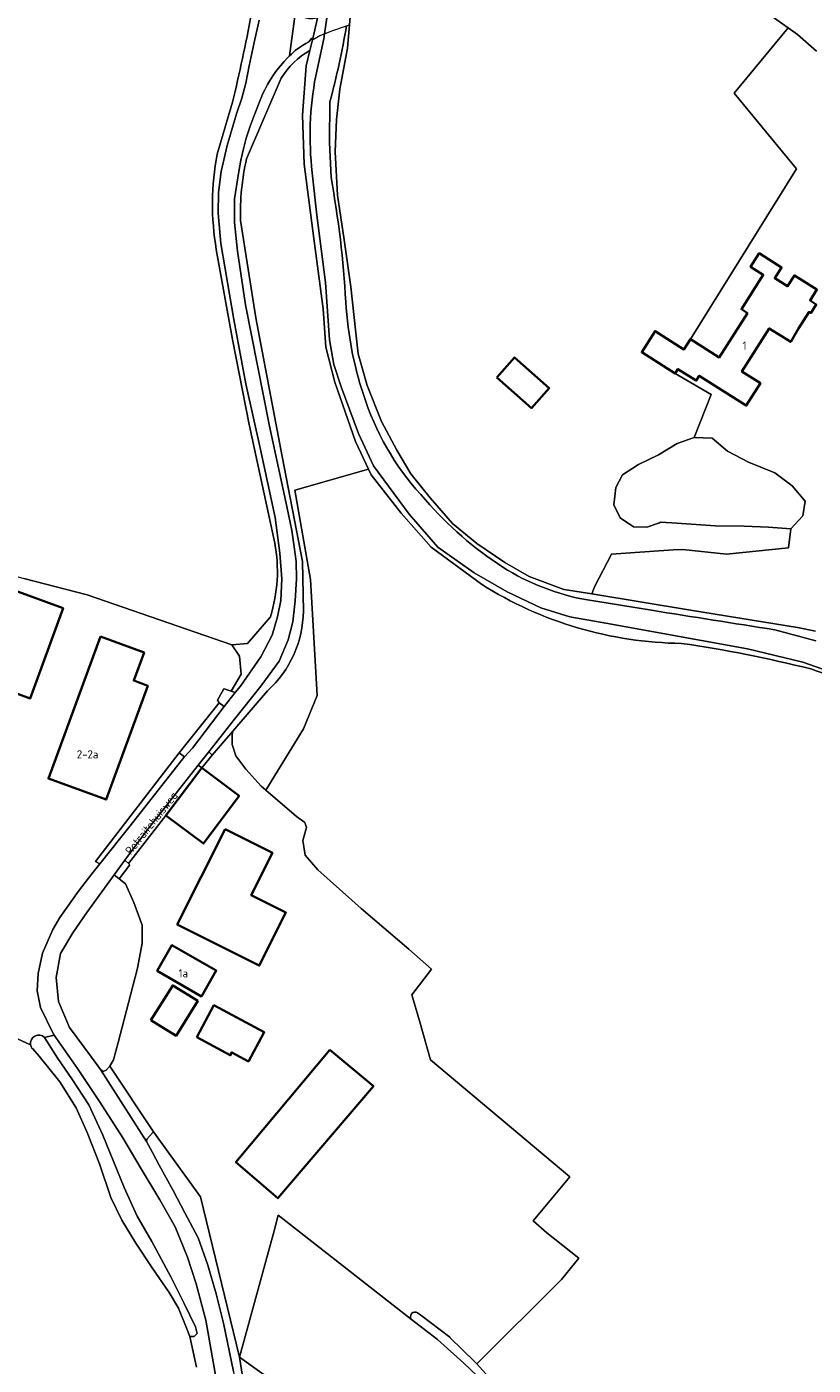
# Model space of a CAD drawing. Header units: metres. Extents: x 243820 to 248629, y 478632 to 483190.
# Tile 8 of 38: x 245476 to 245648, y 481437 to 481731. Entities that reach past the tile are written whole.
import ezdxf
from ezdxf.enums import TextEntityAlignment as Align

# ---------------------------------------------------------------- set-up
doc = ezdxf.new("R2010")
doc.units = ezdxf.units.M
for name, color, linetype, lineweight in [('B-XX-GR-GRAS-GV', 60, 'Continuous', 13), ('B-XX-GR-GROENVOORZIENING-GV', 80, 'Continuous', 18), ('B-XX-GR-HOUTWAL-GV', 40, 'Continuous', 13), ('B-XX-KW-KUNSTWERK_DEK-GV', 170, 'Continuous', 18), ('B-XX-OG-BEBOUWING-GV', 7, 'Continuous', 35), ('B-XX-OG-BEBOUWING-T18', 10, 'Continuous', 18), ('B-XX-OG-TERREIN_ERF-GV', 7, 'Continuous', 18), ('B-XX-OG-TOPOGRAFIE-T18', 10, 'Continuous', 18), ('B-XX-OG-WATER-GV', 130, 'Continuous', 18), ('B-XX-OG-WATER_GREPPEL-GV', 160, 'Continuous', 18), ('B-XX-OG-WATER_SLOOT-GV', 120, 'Continuous', 18), ('B-XX-VH-ONVERHARD-GV', 252, 'Continuous', 18), ('B-XX-VH-VERHARDING_GESLOTEN-GV', 252, 'Continuous', 18), ('B-XX-VH-VERHARDING_HALFVERHARDING-GV', 252, 'Continuous', 18), ('B-XX-VH-VERHARDING_OPEN-GV', 252, 'Continuous', 18)]:
    doc.layers.add(name, color=color, linetype=linetype, lineweight=lineweight)
doc.layers.add('DLX_TERR_OBJ', color=150, linetype='Continuous', true_color=0x007fff)
doc.styles.add('NLCS-ISO-M-T18', font='NLCS-ISO.ttf', dxfattribs={"height": 1.8})

msp = doc.modelspace()

# ---------------------------------------------------------------- linework, layer by layer
at = {"layer": 'B-XX-GR-GRAS-GV'}
for points in [[(245520.79, 481713.97, 0.011707), (245524.91, 481733.24)], [(245537.76, 481725.32, 0.135878), (245531.48, 481719.25)], [(245517.23, 481681.68, -0.089056), (245517.42, 481702.61)], [(245523.85, 481701.6, 0.059098), (245522.51, 481688.07)], [(245529.08, 481601.18, 0.124602), (245530.04, 481617.33)], [(245619.26, 481595.33, -0.138843), (245575.38, 481608.29)], [(245536.33, 481602.38, -0.206604), (245528.47, 481584.92)], [(245647.62, 481589.72, 0.025265), (245619.26, 481595.33)], [(245664.92, 481581.8, 0.051956), (245647.62, 481589.72)], [(245476.96, 481506.4, -0.147558), (245476.5, 481507.34)]]:
    msp.add_lwpolyline(points, format="xyb", dxfattribs=at)
for points in [[(245528.47, 481584.92), (245520.83, 481576.07), (245520.72, 481575.38), (245520.72, 481573.18), (245521.52, 481570.64), (245523.7, 481567.74), (245527.08, 481564), (245528.09, 481563.13), (245536.35, 481576.56), (245539.32, 481583.91), (245537.91, 481609.32), (245534.46, 481628.92), (245550.61, 481633.54), (245547.75, 481639.57), (245543.24, 481652.61), (245541.24, 481660.26), (245540.68, 481668.67), (245538.59, 481684.08), (245536.47, 481700.41), (245536.16, 481711.18), (245536.95, 481721.98), (245537.76, 481725.32)], [(245531.48, 481719.25), (245523.85, 481701.6)], [(245517.42, 481702.61), (245520.79, 481713.97)], [(245522.51, 481688.07), (245525.86, 481666.74), (245531.64, 481636.34), (245536.14, 481613.28), (245536.33, 481602.38)], [(245530.04, 481617.33), (245524.42, 481643.33), (245520.78, 481661.97), (245517.23, 481681.68)], [(245575.38, 481608.29), (245564.37, 481616.42), (245557.8, 481623.89), (245551.2, 481632.3), (245550.61, 481633.54), (245534.46, 481628.92), (245537.91, 481609.32), (245539.32, 481583.91), (245536.35, 481576.56), (245528.09, 481563.13), (245534.82, 481557.34), (245536.62, 481556.04), (245536.98, 481554.95), (245536.22, 481552.1), (245536.7, 481548.92), (245539.52, 481545.68), (245549, 481537.18), (245559.47, 481528.25), (245564.43, 481523.91), (245560.14, 481518.25), (245561.77, 481512.59), (245564.18, 481503.98), (245594.74, 481478.37), (245586.7, 481468.69), (245589.73, 481466.11), (245589.72, 481466.1), (245596.76, 481460.55), (245592.9, 481455.85), (245574.36, 481437.32), (245579.44, 481431.68)], [(245476.5, 481507.34), (245461.53, 481514.14), (245438.42, 481480.06), (245432.84, 481479.04), (245390.68, 481497.65), (245390.33, 481497.87), (245393.87, 481504.6), (245398.39, 481513.2), (245416.88, 481548.34), (245422.42, 481575.33), (245423.26, 481578.93), (245422.78, 481581.78), (245416.21, 481585.09), (245416.85, 481589.1), (245416.42, 481596.68), (245414.38, 481598.36), (245424.34, 481625.26), (245432.58, 481622.25), (245436.75, 481620.7), (245475, 481609.59), (245488.92, 481606), (245520.64, 481594.98), (245524.08, 481595.34), (245529.08, 481601.18)], [(245512.88, 481436.64), (245511.44, 481443.38), (245510.8, 481445.04), (245508.92, 481449.58), (245506.92, 481453.02), (245503.18, 481458.44), (245499.58, 481463.84), (245496.48, 481468.84), (245494.1, 481473.84), (245491.64, 481481.18), (245488.94, 481488.08), (245486.52, 481493.48), (245482.9, 481499.2), (245478.4, 481504.82), (245476.96, 481506.4)], [(245575.94, 481433.28), (245571.52, 481437.5), (245565.7, 481442.68), (245560.01, 481447.05), (245530.79, 481469.97), (245529.95, 481466.51), (245522.34, 481438.8), (245531.58, 481432.14)]]:
    msp.add_lwpolyline(points, dxfattribs=at)
at = {"layer": 'B-XX-GR-GROENVOORZIENING-GV'}
for points in [[(245524.91, 481733.24, -0.011707), (245520.79, 481713.97)], [(245531.48, 481719.25, -0.135878), (245537.76, 481725.32)], [(245517.42, 481702.61, 0.089056), (245517.23, 481681.68)], [(245522.51, 481688.07, -0.059098), (245523.85, 481701.6)], [(245530.04, 481617.33, -0.124602), (245529.08, 481601.18)], [(245528.47, 481584.92, 0.206604), (245536.33, 481602.38)]]:
    msp.add_lwpolyline(points, format="xyb", dxfattribs=at)
for points in [[(245529.08, 481601.18), (245524.08, 481595.34), (245520.64, 481594.98), (245522.35, 481592.51), (245522.7, 481588.57), (245520.49, 481584.84), (245521.39, 481584.54), (245522.54, 481585.98), (245527, 481592.38), (245529.48, 481597.12), (245530.64, 481601.12), (245531.38, 481604.7), (245531.6, 481609.52), (245531.14, 481615.14), (245530.12, 481622.94), (245526.94, 481637.84), (245523.7, 481652.28), (245521.08, 481666.32), (245518.2, 481683.04), (245517.64, 481689.7), (245517.68, 481694.2), (245518.32, 481698.8), (245519.64, 481704.48), (245521.68, 481711.43), (245522.81, 481714.87), (245523.7, 481718.19), (245524.46, 481722), (245525.52, 481727.12), (245526.59, 481732.01)], [(245537.76, 481725.32), (245538.34, 481727.7), (245538.4, 481727.95), (245538.12, 481727.95), (245537.55, 481727.25), (245536.83, 481726.87), (245536.13, 481726.46), (245535.46, 481726), (245534.55, 481725.31), (245533.69, 481724.55), (245533.31, 481724.18), (245532.87, 481723.76), (245532.09, 481722.93), (245531.27, 481721.99), (245530.5, 481721), (245529.78, 481719.98), (245529.1, 481718.94), (245528.46, 481717.85), (245527.87, 481716.74), (245527.32, 481715.6), (245527.19, 481715.3), (245526.83, 481714.45), (245525.31, 481710.47), (245524.66, 481708.75), (245523.79, 481706.08), (245523.16, 481703.77), (245522.61, 481701.3), (245522.18, 481698.78), (245521.24, 481692.8), (245521.2, 481687.6), (245521.88, 481681.34), (245523.64, 481669.6), (245528.92, 481642.94), (245532.72, 481625.38), (245533.82, 481620.08), (245534.3, 481616.5), (245534.74, 481613.32), (245534.8, 481609.5), (245534.54, 481604.68), (245534.02, 481600.04), (245533, 481596.14), (245530.98, 481591.4), (245527, 481585.92), (245521.24, 481578.68), (245515.61, 481571.55), (245516.31, 481570.83), (245520.83, 481576.07)], [(245523.85, 481701.6), (245531.48, 481719.25)], [(245520.79, 481713.97), (245517.42, 481702.61)], [(245536.33, 481602.38), (245536.14, 481613.28), (245531.64, 481636.34), (245525.86, 481666.74), (245522.51, 481688.07)], [(245517.23, 481681.68), (245520.78, 481661.97), (245524.42, 481643.33), (245530.04, 481617.33)], [(245520.83, 481576.07), (245528.47, 481584.92)], [(245518.12, 481428.64), (245514.9, 481446.94), (245512.78, 481454.9), (245510.92, 481460.78), (245508.22, 481467.42), (245504.88, 481473.34), (245500.72, 481480.08), (245496.7, 481486.92), (245491.58, 481494.9), (245486.78, 481502.08), (245481.65, 481509.42), (245479.55, 481508.92), (245482.49, 481504.34), (245485.57, 481499.84), (245489.24, 481494.16), (245492.38, 481487.47), (245497, 481476.05), (245499.84, 481469.76), (245503.09, 481464.2), (245507.24, 481456.45), (245510.19, 481450.61), (245512.68, 481445.48), (245513, 481443.98), (245512.38, 481443.32), (245511.44, 481443.38), (245512.88, 481436.64)]]:
    msp.add_lwpolyline(points, dxfattribs=at)
msp.add_lwpolyline([(245526.1, 481401.08), (245526.32, 481400.4), (245527.28, 481398.9), (245528.74, 481398.04), (245522.34, 481438.8), (245513.75, 481473.96), (245503.49, 481488.25), (245503.34, 481488.1), (245502, 481486.64), (245501.9, 481486.08), (245503.24, 481483.68), (245504.72, 481480.92), (245507.78, 481475.34), (245510.34, 481470.5), (245513.22, 481465), (245515.34, 481459.02), (245517.18, 481452.72), (245518.84, 481446.3), (245521, 481435.68), (245522.72, 481422.64)], close=True, dxfattribs=at)
at = {"layer": 'B-XX-GR-HOUTWAL-GV'}
for points in [[(245543.62, 481710.18), (245543.28, 481703.12), (245543.82, 481693.6), (245545.28, 481683.82), (245546.7, 481673.5), (245547.72, 481664.08), (245548.32, 481658.8), (245550.28, 481651.9), (245553.44, 481643.98), (245556.82, 481637.72), (245559.92, 481632.54), (245564.12, 481627.28), (245569.02, 481621.64), (245574.38, 481617.24), (245580.48, 481613.04), (245585.82, 481610), (245593.44, 481607.18), (245593.48, 481607.17), (245599.54, 481606.18), (245600.18, 481607.7), (245603.9, 481614.9), (245617.4, 481615.88), (245619.52, 481615.9), (245629.1, 481614.92), (245642.72, 481616.29), (245643.18, 481620.48), (245638.28, 481620.84), (245632.98, 481621.04), (245626.72, 481621.12), (245617.1, 481621.8), (245614.6, 481621.9), (245614.42, 481621.78), (245611.62, 481620.8), (245608.68, 481620.88), (245605.82, 481622.84), (245604.38, 481625.68), (245604.84, 481629.52), (245606.28, 481632.28), (245609.8, 481634.52), (245614.22, 481636.64), (245618.28, 481639.14), (245621.98, 481640.5), (245625.76, 481649.93), (245617.83, 481654.53), (245610.51, 481659.18), (245613.45, 481663.82), (245619.78, 481659.79), (245621.21, 481662.05), (245644.47, 481699.41), (245630.82, 481715.95), (245642.62, 481730.32), (245637.64, 481733.84)], [(245546.79, 481735.16), (245546.42, 481730.98), (245546, 481725.82), (245544.34, 481716.88), (245543.62, 481710.18)]]:
    msp.add_lwpolyline(points, dxfattribs=at)
for points in [[(245578.74, 481653.64), (245582.6, 481658.03), (245590.21, 481651.32), (245586.35, 481646.94)], [(245493.9, 481502.6), (245494.72, 481504.02), (245495.68, 481507.84), (245497, 481512.88), (245499.94, 481524.08), (245500.98, 481529.58), (245501, 481533.54), (245499.14, 481538.5), (245497.28, 481542.58), (245495.93, 481543.71), (245494.86, 481544.6), (245488.82, 481536.34), (245485.74, 481531.88), (245483.04, 481527.3), (245482.08, 481522.08), (245482.64, 481516.8), (245485.04, 481511.1), (245489.88, 481504.58), (245491.84, 481501.88), (245492.42, 481501.44), (245493.1, 481501.72)]]:
    msp.add_lwpolyline(points, close=True, dxfattribs=at)
at = {"layer": 'B-XX-KW-KUNSTWERK_DEK-GV'}
msp.add_lwpolyline([(245540.96, 481729.02), (245542.58, 481729.62), (245545.79, 481730.76), (245546.42, 481730.98), (245546.79, 481735.16), (245546.5, 481735.06), (245541.59, 481733.46), (245540.92, 481733.24), (245540.9, 481733.24), (245539.62, 481733.2), (245539.44, 481732.44), (245538.4, 481727.95), (245538.34, 481727.7), (245539.94, 481728.64)], close=True, dxfattribs=at)
at = {"layer": 'B-XX-OG-BEBOUWING-GV'}
for points in [[(245644.91, 481664.36), (245647.22, 481668), (245647.58, 481667.77), (245648.79, 481669.67), (245647.43, 481670.53), (245648.94, 481672.9), (245644.01, 481676.03), (245642.49, 481673.64), (245639.67, 481675.43), (245641.17, 481677.78), (245636.3, 481680.89), (245634.39, 481677.89), (245637.15, 481676.14), (245632.36, 481668.6), (245633.68, 481667.76), (245627.51, 481658.05), (245621.21, 481662.05), (245619.78, 481659.79), (245613.45, 481663.82), (245610.51, 481659.18), (245617.83, 481654.53), (245618.44, 481655.49), (245622.46, 481652.94), (245623.14, 481654), (245633.42, 481647.47), (245636.53, 481652.37), (245632.48, 481654.94), (245638.49, 481664.4), (245643.19, 481661.44)], [(245578.74, 481653.64), (245586.35, 481646.94), (245590.21, 481651.32), (245582.6, 481658.03)], [(245445.75, 481616.89), (245445.9, 481617.3), (245436.75, 481620.7), (245432.58, 481622.25), (245424.43, 481600.29), (245437.76, 481595.34), (245438.48, 481597.28), (245476.38, 481583.22), (245483.62, 481603.04)], [(245491.8, 481596.83), (245480.42, 481565.68), (245493.07, 481561.07), (245502.18, 481586.04), (245499.13, 481587.16), (245501.38, 481593.33)], [(245506.19, 481557.58), (245514.39, 481551.44), (245522.23, 481561.9), (245514.03, 481568.04)], [(245519.17, 481554.61), (245508.67, 481533.71), (245526.64, 481524.68), (245532.49, 481536.32), (245524.87, 481540.15), (245529.52, 481549.41)], [(245504.23, 481523.53), (245513.97, 481517.92), (245517.23, 481523.58), (245507.48, 481529.18)], [(245502.9, 481512.73), (245508.4, 481509.3), (245513.15, 481516.93), (245507.66, 481520.35)], [(245512.94, 481508.97), (245520.28, 481505.01), (245520.61, 481505.63), (245524.27, 481503.66), (245527.73, 481510.07), (245516.72, 481516)], [(245542.14, 481506.22), (245521.54, 481481.58), (245530.74, 481473.68), (245551.68, 481498.24)]]:
    msp.add_lwpolyline(points, close=True, dxfattribs=at)
at = {"layer": 'B-XX-OG-TERREIN_ERF-GV'}
for points in [[(245648.86, 481725.22), (245644.66, 481728.88), (245642.62, 481730.32), (245630.82, 481715.95), (245644.47, 481699.41), (245621.21, 481662.05), (245627.51, 481658.05), (245633.68, 481667.76), (245632.36, 481668.6), (245637.15, 481676.14), (245634.39, 481677.89), (245636.3, 481680.89), (245641.17, 481677.78), (245639.67, 481675.43), (245642.49, 481673.64), (245644.01, 481676.03), (245648.94, 481672.9), (245647.43, 481670.53), (245648.79, 481669.67), (245647.58, 481667.77), (245647.22, 481668), (245644.91, 481664.36), (245643.19, 481661.44), (245638.49, 481664.4), (245632.48, 481654.94), (245636.53, 481652.37), (245633.42, 481647.47), (245623.14, 481654), (245622.46, 481652.94), (245618.44, 481655.49), (245617.83, 481654.53), (245625.76, 481649.93), (245621.98, 481640.5), (245625.98, 481640.32), (245629.32, 481637.48), (245633.92, 481635.08), (245639.72, 481632.7), (245643.52, 481629.88), (245646.36, 481626.52), (245645.86, 481623.32), (245643.18, 481620.48), (245642.72, 481616.29), (245629.1, 481614.92), (245619.52, 481615.9), (245617.4, 481615.88), (245603.9, 481614.9), (245600.18, 481607.7), (245599.54, 481606.18), (245621.2, 481602.62), (245644.68, 481598.81), (245648.63, 481597.98)], [(245445.75, 481616.89), (245483.62, 481603.04), (245476.38, 481583.22), (245438.48, 481597.28)], [(245479.55, 481508.92), (245481.65, 481509.42), (245481.5, 481509.64), (245478.68, 481515.48), (245477.98, 481519.18), (245478.2, 481522.92), (245479.12, 481527.42), (245481.38, 481532.58), (245482.92, 481535.22), (245487, 481541.02), (245489.94, 481544.82), (245491.67, 481546.97), (245490.7, 481547.49), (245509.06, 481571.32), (245517.84, 481582.3), (245517.52, 481582.9), (245518.85, 481585.38), (245518.92, 481585.36), (245520.49, 481584.84), (245522.7, 481588.57), (245522.35, 481592.51), (245520.64, 481594.98), (245488.92, 481606), (245475, 481609.59)], [(245561.36, 481448.54), (245562.08, 481448), (245568.42, 481443.18), (245568.44, 481443.14), (245574.02, 481437.7), (245574.36, 481437.32), (245592.9, 481455.85), (245596.76, 481460.55), (245589.72, 481466.1), (245589.73, 481466.11), (245586.7, 481468.69), (245594.74, 481478.37), (245564.18, 481503.98), (245561.77, 481512.59), (245560.14, 481518.25), (245564.43, 481523.91), (245559.47, 481528.25), (245549, 481537.18), (245539.52, 481545.68), (245536.7, 481548.92), (245536.22, 481552.1), (245536.98, 481554.95), (245536.62, 481556.04), (245534.82, 481557.34), (245528.09, 481563.13), (245527.08, 481564), (245523.7, 481567.74), (245521.52, 481570.64), (245520.72, 481573.18), (245520.72, 481575.38), (245520.83, 481576.07), (245516.31, 481570.83), (245514.03, 481568.04)], [(245514.03, 481568.04), (245522.23, 481561.9), (245514.39, 481551.44), (245506.19, 481557.58), (245497.98, 481547.07), (245498.28, 481546.81), (245495.93, 481543.71), (245497.28, 481542.58), (245499.14, 481538.5), (245501, 481533.54), (245500.98, 481529.58), (245499.94, 481524.08), (245497, 481512.88), (245495.68, 481507.84), (245494.72, 481504.02), (245493.9, 481502.6), (245503.49, 481488.25), (245513.75, 481473.96), (245522.34, 481438.8), (245529.95, 481466.51), (245530.79, 481469.97), (245560.01, 481447.05)], [(245461.53, 481514.14), (245476.5, 481507.34)], [(245531.58, 481432.14), (245522.34, 481438.8), (245528.74, 481398.04)]]:
    msp.add_lwpolyline(points, dxfattribs=at)
for points in [[(245491.8, 481596.83), (245501.38, 481593.33), (245499.13, 481587.16), (245502.18, 481586.04), (245493.07, 481561.07), (245480.42, 481565.68)], [(245519.17, 481554.61), (245529.52, 481549.41), (245524.87, 481540.15), (245532.49, 481536.32), (245526.64, 481524.68), (245508.67, 481533.71)], [(245504.23, 481523.53), (245507.48, 481529.18), (245517.23, 481523.58), (245513.97, 481517.92)], [(245502.9, 481512.73), (245507.66, 481520.35), (245513.15, 481516.93), (245508.4, 481509.3)], [(245512.94, 481508.97), (245516.72, 481516), (245527.73, 481510.07), (245524.27, 481503.66), (245520.61, 481505.63), (245520.28, 481505.01)], [(245521.54, 481481.58), (245542.14, 481506.22), (245551.68, 481498.24), (245530.74, 481473.68)]]:
    msp.add_lwpolyline(points, close=True, dxfattribs=at)
for points in [[(245476.5, 481507.34, -0.725785), (245479.55, 481508.92)], [(245560.01, 481447.05, -0.845858), (245561.36, 481448.54)]]:
    msp.add_lwpolyline(points, format="xyb", dxfattribs=at)
at = {"layer": 'B-XX-OG-WATER-GV'}
for points in [[(245547.24, 481763.23), (245543.74, 481746.77), (245541.75, 481734.55), (245541.59, 481733.46), (245540.96, 481729.02), (245540.8, 481727.89), (245539.02, 481719.78)], [(245637.64, 481733.84), (245642.62, 481730.32), (245644.66, 481728.88), (245648.86, 481725.22)], [(245542.39, 481697.47), (245542.06, 481705.16), (245542.15, 481714.1)], [(245538.26, 481698.54), (245539.25, 481689.24), (245541.15, 481674.48), (245542.05, 481661.86), (245543.03, 481656.52), (245544.64, 481651.62), (245548.44, 481641.38), (245551.72, 481634.24), (245559.54, 481623.68), (245565.84, 481616.44), (245573.78, 481610.8), (245581.02, 481606.62), (245588.38, 481603.1), (245594.78, 481601.18), (245602.62, 481599.74), (245633.7, 481594.14), (245645.86, 481591.24), (245652.7, 481588.78)], [(245612.63, 481602.6), (245598.63, 481604.85)], [(245648.66, 481595.92), (245639.73, 481598.3)]]:
    msp.add_lwpolyline(points, dxfattribs=at)
for points in [[(245542.15, 481714.1, 0.021263), (245545.79, 481730.76)], [(245539.02, 481719.78, 0.07485), (245538.26, 481698.54)], [(245545.62, 481670.22, 0.031024), (245542.39, 481697.47)], [(245550, 481648.35, -0.069145), (245545.62, 481670.22)], [(245563.13, 481626.8, -0.107303), (245550, 481648.35)], [(245580.03, 481612.08, -0.071943), (245563.13, 481626.8)], [(245598.63, 481604.85, -0.098013), (245580.03, 481612.08)], [(245639.73, 481598.3, -0.000815), (245612.63, 481602.6)]]:
    msp.add_lwpolyline(points, format="xyb", dxfattribs=at)
msp.add_lwpolyline([(245621.98, 481640.5), (245618.28, 481639.14), (245614.22, 481636.64), (245609.8, 481634.52), (245606.28, 481632.28), (245604.84, 481629.52), (245604.38, 481625.68), (245605.82, 481622.84), (245608.68, 481620.88), (245611.62, 481620.8), (245614.42, 481621.78), (245614.6, 481621.9), (245617.1, 481621.8), (245626.72, 481621.12), (245632.98, 481621.04), (245638.28, 481620.84), (245643.18, 481620.48), (245645.86, 481623.32), (245646.36, 481626.52), (245643.52, 481629.88), (245639.72, 481632.7), (245633.92, 481635.08), (245629.32, 481637.48), (245625.98, 481640.32)], close=True, dxfattribs=at)
at = {"layer": 'B-XX-OG-WATER_GREPPEL-GV'}
for points in [[(245479.55, 481508.92, 0.725785), (245476.5, 481507.34)], [(245476.5, 481507.34, 0.147558), (245476.96, 481506.4)], [(245561.36, 481448.54, 0.845858), (245560.01, 481447.05)]]:
    msp.add_lwpolyline(points, format="xyb", dxfattribs=at)
for points in [[(245511.44, 481443.38), (245512.38, 481443.32), (245513, 481443.98), (245512.68, 481445.48), (245510.19, 481450.61), (245507.24, 481456.45), (245503.09, 481464.2), (245499.84, 481469.76), (245497, 481476.05), (245492.38, 481487.47), (245489.24, 481494.16), (245485.57, 481499.84), (245482.49, 481504.34), (245479.55, 481508.92)], [(245476.96, 481506.4), (245478.4, 481504.82), (245482.9, 481499.2), (245486.52, 481493.48), (245488.94, 481488.08), (245491.64, 481481.18), (245494.1, 481473.84), (245496.48, 481468.84), (245499.58, 481463.84), (245503.18, 481458.44), (245506.92, 481453.02), (245508.92, 481449.58), (245510.8, 481445.04), (245511.44, 481443.38)], [(245568.42, 481443.18), (245562.08, 481448), (245561.36, 481448.54)], [(245560.01, 481447.05), (245565.7, 481442.68), (245571.52, 481437.5), (245575.94, 481433.28), (245579.84, 481429.04), (245580.94, 481428.44), (245581.14, 481428.64), (245581.48, 481428.94), (245579.44, 481431.68), (245574.36, 481437.32), (245574.02, 481437.7), (245568.44, 481443.14), (245568.42, 481443.18)]]:
    msp.add_lwpolyline(points, dxfattribs=at)
at = {"layer": 'B-XX-OG-WATER_SLOOT-GV'}
for points in [[(245539.02, 481719.78), (245540.8, 481727.89), (245540.96, 481729.02), (245541.59, 481733.46), (245541.75, 481734.55), (245543.74, 481746.77), (245547.24, 481763.23)], [(245539.62, 481733.2), (245539.44, 481732.44), (245538.4, 481727.95), (245538.34, 481727.7), (245537.76, 481725.32), (245536.95, 481721.98), (245536.16, 481711.18), (245536.47, 481700.41), (245538.59, 481684.08), (245540.68, 481668.67), (245541.24, 481660.26), (245543.24, 481652.61), (245547.75, 481639.57), (245550.61, 481633.54), (245551.2, 481632.3), (245557.8, 481623.89), (245564.37, 481616.42), (245575.38, 481608.29)], [(245648.63, 481597.98), (245644.68, 481598.81), (245621.2, 481602.62), (245599.54, 481606.18), (245593.48, 481607.17), (245593.44, 481607.18), (245585.82, 481610), (245580.48, 481613.04), (245574.38, 481617.24), (245569.02, 481621.64), (245564.12, 481627.28), (245559.92, 481632.54), (245556.82, 481637.72), (245553.44, 481643.98), (245550.28, 481651.9), (245548.32, 481658.8), (245547.72, 481664.08), (245546.7, 481673.5), (245545.28, 481683.82), (245543.82, 481693.6), (245543.28, 481703.12), (245543.62, 481710.18), (245544.34, 481716.88), (245546, 481725.82), (245546.42, 481730.98)], [(245542.15, 481714.1), (245542.06, 481705.16), (245542.39, 481697.47)], [(245652.7, 481588.78), (245645.86, 481591.24), (245633.7, 481594.14), (245602.62, 481599.74), (245594.78, 481601.18), (245588.38, 481603.1), (245581.02, 481606.62), (245573.78, 481610.8), (245565.84, 481616.44), (245559.54, 481623.68), (245551.72, 481634.24), (245548.44, 481641.38), (245544.64, 481651.62), (245543.03, 481656.52), (245542.05, 481661.86), (245541.15, 481674.48), (245539.25, 481689.24), (245538.26, 481698.54)], [(245598.63, 481604.85), (245612.63, 481602.6)], [(245639.73, 481598.3), (245648.66, 481595.92)]]:
    msp.add_lwpolyline(points, dxfattribs=at)
for points in [[(245545.79, 481730.76, -0.021263), (245542.15, 481714.1)], [(245538.26, 481698.54, -0.07485), (245539.02, 481719.78)], [(245542.39, 481697.47, -0.031024), (245545.62, 481670.22)], [(245545.62, 481670.22, 0.069145), (245550, 481648.35)], [(245550, 481648.35, 0.107303), (245563.13, 481626.8)], [(245563.13, 481626.8, 0.071943), (245580.03, 481612.08)], [(245580.03, 481612.08, 0.098013), (245598.63, 481604.85)], [(245575.38, 481608.29, 0.138843), (245619.26, 481595.33)], [(245612.63, 481602.6, 0.000815), (245639.73, 481598.3)], [(245619.26, 481595.33, -0.025265), (245647.62, 481589.72)], [(245647.62, 481589.72, -0.051956), (245664.92, 481581.8)]]:
    msp.add_lwpolyline(points, format="xyb", dxfattribs=at)
at = {"layer": 'B-XX-VH-ONVERHARD-GV'}
msp.add_lwpolyline([(245493.9, 481502.6), (245493.1, 481501.72), (245492.42, 481501.44), (245491.84, 481501.88), (245501.9, 481486.08), (245502, 481486.64), (245503.34, 481488.1), (245503.49, 481488.25)], close=True, dxfattribs=at)
at = {"layer": 'B-XX-VH-VERHARDING_GESLOTEN-GV'}
for points in [[(245503.24, 481483.68), (245501.9, 481486.08), (245491.84, 481501.88), (245489.88, 481504.58), (245485.04, 481511.1), (245482.64, 481516.8), (245482.08, 481522.08), (245483.04, 481527.3), (245485.74, 481531.88), (245488.82, 481536.34), (245494.86, 481544.6), (245497.17, 481547.77), (245500.88, 481552.84), (245502.72, 481555.22), (245505.24, 481558.42), (245513.28, 481568.6), (245515.61, 481571.55), (245521.24, 481578.68), (245527, 481585.92), (245530.98, 481591.4), (245533, 481596.14), (245534.02, 481600.04), (245534.54, 481604.68), (245534.8, 481609.5), (245534.74, 481613.32), (245534.3, 481616.5), (245533.82, 481620.08), (245532.72, 481625.38), (245528.92, 481642.94), (245523.64, 481669.6), (245521.88, 481681.34), (245521.2, 481687.6), (245521.24, 481692.8), (245522.18, 481698.78), (245522.61, 481701.3), (245523.16, 481703.77), (245523.79, 481706.08), (245524.66, 481708.75), (245525.31, 481710.47), (245526.83, 481714.45), (245527.19, 481715.3), (245527.32, 481715.6), (245527.87, 481716.74), (245528.46, 481717.85), (245529.1, 481718.94), (245529.78, 481719.98), (245530.5, 481721), (245531.27, 481721.99), (245532.09, 481722.93), (245532.87, 481723.76), (245533.31, 481724.18), (245534.61, 481733.9)], [(245526.59, 481732.01), (245525.52, 481727.12), (245524.46, 481722), (245523.7, 481718.19), (245522.81, 481714.87), (245521.68, 481711.43), (245519.64, 481704.48), (245518.32, 481698.8), (245517.68, 481694.2), (245517.64, 481689.7), (245518.2, 481683.04), (245521.08, 481666.32), (245523.7, 481652.28), (245526.94, 481637.84), (245530.12, 481622.94), (245531.14, 481615.14), (245531.6, 481609.52), (245531.38, 481604.7), (245530.64, 481601.12), (245529.48, 481597.12), (245527, 481592.38), (245522.54, 481585.98), (245521.39, 481584.54), (245518.94, 481581.5), (245511.98, 481572.34), (245510.23, 481570.45), (245510.12, 481570.32), (245498.34, 481555.3), (245491.67, 481546.97), (245489.94, 481544.82), (245487, 481541.02), (245482.92, 481535.22), (245481.38, 481532.58), (245479.12, 481527.42), (245478.2, 481522.92), (245477.98, 481519.18), (245478.68, 481515.48), (245481.5, 481509.64), (245481.65, 481509.42), (245486.78, 481502.08), (245491.58, 481494.9), (245496.7, 481486.92), (245500.72, 481480.08), (245504.88, 481473.34), (245508.22, 481467.42), (245510.92, 481460.78), (245512.78, 481454.9), (245514.9, 481446.94), (245518.12, 481428.64)], [(245521, 481435.68), (245518.84, 481446.3), (245517.18, 481452.72), (245515.34, 481459.02), (245513.22, 481465), (245510.34, 481470.5), (245507.78, 481475.34), (245504.72, 481480.92), (245503.24, 481483.68)]]:
    msp.add_lwpolyline(points, dxfattribs=at)
msp.add_lwpolyline([(245539.44, 481732.44), (245539.43, 481732.43), (245538.36, 481732.25), (245537.52, 481732.28), (245536.86, 481732.42), (245536.14, 481732.7), (245535.43, 481733.12), (245535, 481733.48), (245534.61, 481733.9), (245533.31, 481724.18), (245533.69, 481724.55), (245534.55, 481725.31), (245535.46, 481726), (245536.13, 481726.46), (245536.83, 481726.87), (245537.55, 481727.25), (245538.12, 481727.95), (245538.4, 481727.95)], close=True, dxfattribs=at)
at = {"layer": 'B-XX-VH-VERHARDING_HALFVERHARDING-GV'}
for points in [[(245516.31, 481570.83), (245515.61, 481571.55), (245513.28, 481568.6), (245514.03, 481568.04)], [(245513.28, 481568.6), (245505.24, 481558.42), (245502.72, 481555.22), (245500.88, 481552.84), (245497.17, 481547.77), (245497.98, 481547.07), (245506.19, 481557.58), (245514.03, 481568.04)]]:
    msp.add_lwpolyline(points, close=True, dxfattribs=at)
at = {"layer": 'B-XX-VH-VERHARDING_OPEN-GV'}
for points in [[(245520.49, 481584.84), (245518.92, 481585.36), (245518.85, 481585.38), (245517.52, 481582.9), (245517.84, 481582.3), (245518.94, 481581.5), (245521.39, 481584.54)], [(245517.84, 481582.3), (245509.06, 481571.32), (245510.23, 481570.45), (245511.98, 481572.34), (245518.94, 481581.5)], [(245510.12, 481570.32), (245510.23, 481570.45), (245509.06, 481571.32), (245490.7, 481547.49), (245491.67, 481546.97), (245498.34, 481555.3)], [(245494.86, 481544.6), (245495.93, 481543.71), (245498.28, 481546.81), (245497.98, 481547.07), (245497.17, 481547.77)]]:
    msp.add_lwpolyline(points, close=True, dxfattribs=at)
at = {"layer": 'DLX_TERR_OBJ'}
for points in [[(245582.6, 481658.03, 0), (245578.74, 481653.64, 0)], [(245578.74, 481653.64, 0), (245582.6, 481658.03, 0)], [(245578.74, 481653.64, 0), (245582.6, 481658.03, 0)], [(245582.6, 481658.03, 0), (245578.74, 481653.64, 0)], [(245590.21, 481651.32, 0), (245582.6, 481658.03, 0)], [(245582.6, 481658.03, 0), (245582.6, 481658.03, 0)], [(245582.6, 481658.03, 0), (245590.21, 481651.32, 0)], [(245582.6, 481658.03, 0), (245582.6, 481658.03, 0)], [(245582.6, 481658.03, 0), (245590.21, 481651.32, 0)], [(245590.21, 481651.32, 0), (245582.6, 481658.03, 0)], [(245578.74, 481653.64, 0), (245578.74, 481653.64, 0)], [(245578.74, 481653.64, 0), (245586.35, 481646.94, 0)], [(245586.35, 481646.94, 0), (245578.74, 481653.64, 0)], [(245578.74, 481653.64, 0), (245578.74, 481653.64, 0)], [(245586.35, 481646.94, 0), (245578.74, 481653.64, 0)], [(245578.74, 481653.64, 0), (245586.35, 481646.94, 0)], [(245586.35, 481646.94, 0), (245590.21, 481651.32, 0)], [(245590.21, 481651.32, 0), (245586.35, 481646.94, 0)], [(245590.21, 481651.32, 0), (245586.35, 481646.94, 0)], [(245586.35, 481646.94, 0), (245590.21, 481651.32, 0)], [(245590.21, 481651.32, 0), (245590.21, 481651.32, 0)], [(245590.21, 481651.32, 0), (245590.21, 481651.32, 0)], [(245586.35, 481646.94, 0), (245586.35, 481646.94, 0)], [(245586.35, 481646.94, 0), (245586.35, 481646.94, 0)]]:
    msp.add_polyline3d(points, dxfattribs=at)

# ---------------------------------------------------------------- texts
at = {"layer": 'B-XX-OG-BEBOUWING-T18', "style": 'NLCS-ISO-M-T18'}
for s, p in [('1', (245633.05, 481660.63)), ('2-2a', (245489, 481571)), ('1a', (245510, 481523))]:
    msp.add_text(s, height=1.8, dxfattribs=at).set_placement(p, align=Align.MIDDLE_CENTER)
at = {"layer": 'B-XX-OG-TOPOGRAFIE-T18', "style": 'NLCS-ISO-M-T18'}
msp.add_text('Retraitehuisweg', height=1.8, rotation=51.5, dxfattribs=at).set_placement((245503, 481555.92), align=Align.MIDDLE_CENTER)

doc.saveas('drawing.dxf')
